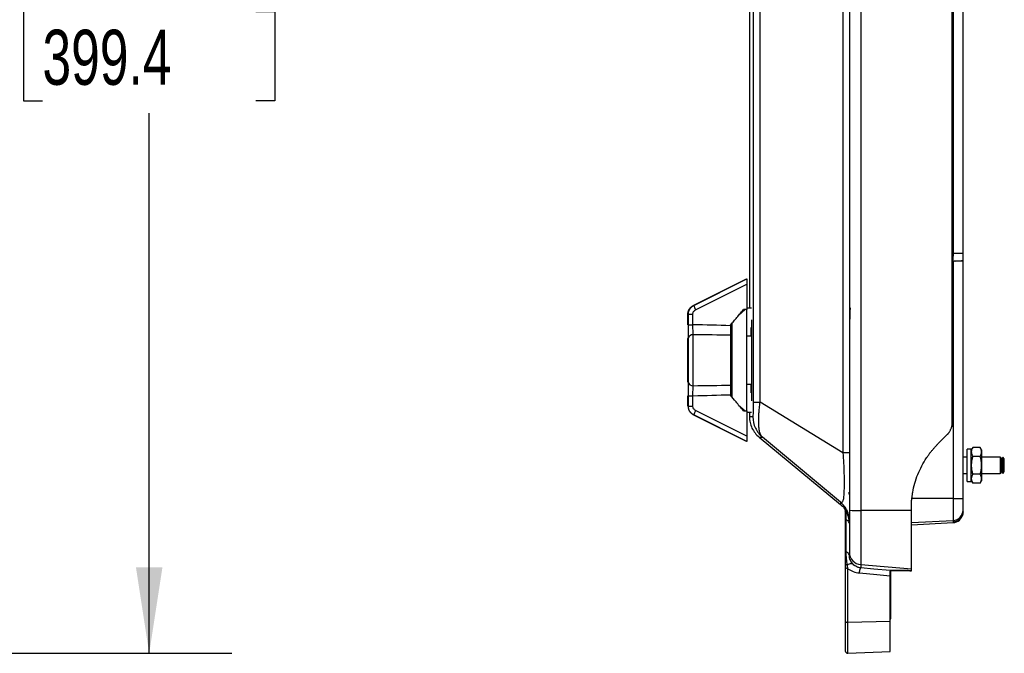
# Model space of a CAD drawing. Header units: inches. Extents: x 2 to 86, y 2 to 66.
# Tile 7 of 36: x 33.5 to 45.4, y 18.4 to 26.1. Entities that reach past the tile are written whole.
import ezdxf

# ---------------------------------------------------------------- set-up
doc = ezdxf.new("R2010")
doc.units = ezdxf.units.IN
doc.header["$LTSCALE"] = 8
doc.header["$MEASUREMENT"] = 0
doc.layers.add('DIMENSIONS', color=140, linetype='Continuous', lineweight=25)
doc.styles.add('SLDTEXTSTYLE0', font='TXT', dxfattribs={"width": 0.7})
doc.dimstyles.new('SLDDIMSTYLE0', dxfattribs={"dimtxt": 0.679688, "dimasz": 1.04, "dimexe": 0, "dimexo": 0.0625, "dimgap": 0.169922, "dimtad": 0, "dimtih": 1, "dimtoh": 1, "dimrnd": 1e-09, "dimzin": 12, "dimdsep": 46, "dimtxsty": 'SLDTEXTSTYLE0', "dimsah": 1, "dimcen": 0.09, "dimadec": 0, "dimazin": 3, "dimtfac": 1, "dimtofl": 0, "dimtmove": 0, "dimatfit": 3, "dimfxl": 0, "dimfrac": 2, "dimtolj": 1, "dimtzin": 12, "dimarcsym": 0})

# ---------------------------------------------------------------- blocks, each defined once
blk = doc.blocks.new('_D_5')
at = {"layer": 'DIMENSIONS'}
for p, q in [((26.891, 34.136), (36.086, 34.136)), ((35.086, 34.136), (35.086, 27.415)), ((33.794, 26.183), (33.566, 26.183)), ((33.566, 26.183), (33.566, 25.103)), ((36.379, 26.183), (36.607, 26.183)), ((36.607, 26.183), (36.607, 25.103)), ((33.566, 25.103), (33.794, 25.103)), ((36.607, 25.103), (36.379, 25.103)), ((35.086, 18.412), (35.086, 24.95)), ((18.981, 18.412), (36.086, 18.412))]:
    blk.add_line(p, q, dxfattribs=at)
for points in [[(35.086, 34.136), (34.926, 33.096), (35.246, 33.096)], [(35.086, 18.412), (35.246, 19.452), (34.926, 19.452)]]:
    blk.add_solid(points, dxfattribs=at)
at = {"layer": 'DIMENSIONS', "char_height": 0.6667, "attachment_point": 1, "style": 'SLDTEXTSTYLE0'}
for s, insert in [('15.72', (33.794, 27.194)), ('399.4', (33.794, 25.962))]:
    blk.add_mtext(s, dxfattribs=dict(at, insert=insert))

msp = doc.modelspace()

# ---------------------------------------------------------------- linework, layer by layer
for p, q in [((43.563, 33.108), (43.563, 20.144)), ((43.7, 33.109), (43.7, 20.142)), ((44.802, 32.095), (44.802, 21.156)), ((42.353, 31.977), (42.353, 22.591)), ((44.811, 32.052), (44.811, 21.2)), ((44.811, 21.201), (44.811, 32.051)), ((44.819, 29.999), (44.819, 23.253)), ((44.938, 23.254), (44.938, 29.998)), ((44.813, 23.161), (44.814, 23.161)), ((44.814, 23.161), (44.819, 23.161)), ((44.819, 23.162), (44.819, 23.161)), ((44.819, 23.161), (44.819, 20.288)), ((44.938, 23.162), (44.938, 23.168)), ((44.938, 20.289), (44.938, 23.162)), ((41.673, 22.624), (42.316, 22.945)), ((41.678, 22.624), (42.321, 22.945)), ((41.701, 22.571), (42.321, 22.881)), ((42.321, 22.881), (42.321, 22.575)), ((42.3, 22.575), (42.222, 22.504)), ((42.295, 22.575), (42.239, 22.524)), ((42.318, 22.575), (42.318, 21.342)), ((42.377, 22.591), (42.321, 22.591)), ((41.607, 22.391), (41.607, 22.518)), ((41.607, 22.518), (41.613, 22.518)), ((41.613, 22.518), (41.669, 22.518)), ((41.613, 22.391), (41.613, 22.518)), ((41.669, 22.391), (41.669, 22.518)), ((42.145, 21.592), (42.145, 22.416)), ((42.381, 21.469), (42.381, 22.451)), ((41.607, 22.391), (41.613, 22.391)), ((41.613, 22.391), (41.669, 22.391)), ((42.125, 22.385), (42.125, 22.379)), ((42.145, 22.37), (42.125, 22.37)), ((42.139, 22.37), (42.139, 22.408)), ((41.607, 21.698), (41.607, 22.224)), ((41.613, 21.698), (41.613, 22.224)), ((41.671, 21.652), (41.671, 22.27)), ((42.125, 22.263), (42.125, 21.659)), ((42.38, 22.252), (42.314, 22.252)), ((42.381, 22.065), (42.382, 22.065)), ((42.381, 21.744), (42.382, 21.744)), ((42.145, 21.508), (42.145, 21.592)), ((42.314, 21.67), (42.38, 21.67)), ((41.607, 21.404), (41.607, 21.531)), ((41.607, 21.531), (41.613, 21.531)), ((41.613, 21.531), (41.669, 21.531)), ((41.613, 21.404), (41.613, 21.531)), ((41.669, 21.404), (41.669, 21.531)), ((42.125, 21.551), (42.145, 21.552)), ((42.125, 21.543), (42.125, 21.537)), ((42.139, 21.513), (42.139, 21.552)), ((41.607, 21.404), (41.613, 21.404)), ((41.613, 21.404), (41.669, 21.404)), ((42.321, 21.041), (41.701, 21.351)), ((42.222, 21.418), (42.3, 21.347)), ((42.239, 21.398), (42.295, 21.347)), ((42.321, 21.347), (42.321, 21.041)), ((43.483, 20.84), (42.482, 21.454)), ((42.316, 20.977), (41.673, 21.298)), ((42.321, 20.977), (41.678, 21.298)), ((42.321, 21.331), (42.377, 21.331)), ((42.353, 21.331), (42.353, 21.275)), ((42.469, 21.03), (43.455, 20.214)), ((42.471, 21.03), (42.471, 21.03)), ((43.456, 20.242), (42.509, 21.03)), ((44.635, 20.948), (44.74, 21.053)), ((45.038, 20.885), (44.988, 20.885)), ((44.988, 20.492), (44.988, 20.885)), ((45.055, 20.905), (45.038, 20.876)), ((45.038, 20.492), (45.038, 20.885)), ((45.146, 20.905), (45.055, 20.905)), ((45.163, 20.876), (45.146, 20.905)), ((45.163, 20.876), (45.163, 20.851)), ((44.988, 20.788), (44.938, 20.788)), ((45.146, 20.797), (45.055, 20.797)), ((45.163, 20.851), (45.163, 20.688)), ((45.388, 20.788), (45.163, 20.788)), ((45.388, 20.788), (45.388, 20.688)), ((45.392, 20.783), (45.388, 20.778)), ((45.395, 20.783), (45.392, 20.783)), ((45.392, 20.756), (45.392, 20.783)), ((45.392, 20.593), (45.392, 20.756)), ((45.408, 20.765), (45.395, 20.783)), ((45.395, 20.756), (45.395, 20.783)), ((45.395, 20.593), (45.395, 20.756)), ((45.421, 20.783), (45.408, 20.765)), ((45.408, 20.743), (45.408, 20.765)), ((45.408, 20.612), (45.408, 20.743)), ((45.425, 20.783), (45.421, 20.783)), ((45.421, 20.756), (45.421, 20.783)), ((45.421, 20.593), (45.421, 20.756)), ((45.438, 20.765), (45.425, 20.783)), ((45.425, 20.756), (45.425, 20.783)), ((45.425, 20.593), (45.425, 20.756)), ((45.438, 20.743), (45.438, 20.765)), ((45.438, 20.612), (45.438, 20.743)), ((45.163, 20.688), (45.163, 20.526)), ((45.388, 20.688), (45.388, 20.588)), ((44.938, 20.588), (44.988, 20.588)), ((45.146, 20.58), (45.055, 20.58)), ((45.163, 20.588), (45.388, 20.588)), ((45.163, 20.526), (45.163, 20.501)), ((45.388, 20.599), (45.392, 20.593)), ((45.392, 20.593), (45.395, 20.593)), ((45.395, 20.593), (45.408, 20.612)), ((45.408, 20.612), (45.421, 20.593)), ((45.421, 20.593), (45.425, 20.593)), ((45.425, 20.593), (45.438, 20.612)), ((44.988, 20.492), (45.038, 20.492)), ((45.038, 20.501), (45.055, 20.472)), ((45.146, 20.472), (45.055, 20.472)), ((45.146, 20.472), (45.163, 20.501)), ((44.819, 20.288), (44.324, 20.288)), ((44.819, 20.288), (44.819, 20.022)), ((44.938, 20.147), (44.938, 20.289)), ((44.938, 20.126), (44.938, 20.147)), ((43.513, 20.041), (43.513, 19.653)), ((43.523, 19.642), (43.523, 20.03)), ((43.563, 20.144), (43.563, 19.635)), ((44.313, 20.142), (43.7, 20.142)), ((43.7, 20.142), (43.7, 19.485)), ((44.313, 20.142), (44.313, 20.144)), ((44.313, 19.432), (44.313, 20.142)), ((44.937, 20.104), (44.938, 20.12)), ((44.938, 20.12), (44.938, 20.126)), ((44.313, 19.995), (44.819, 20.022)), ((44.313, 19.968), (44.819, 19.995)), ((44.813, 20.001), (44.819, 20.001)), ((44.819, 20.022), (44.819, 20.001)), ((44.819, 20.001), (44.819, 20.001)), ((44.819, 20.001), (44.819, 19.995)), ((43.563, 19.635), (43.563, 19.596)), ((43.513, 19.452), (43.513, 18.802)), ((43.544, 18.787), (43.544, 19.437)), ((43.607, 19.49), (43.59, 19.516)), ((44.313, 19.432), (43.7, 19.485)), ((43.7, 19.485), (43.7, 19.447)), ((44.313, 19.412), (44.313, 19.432)), ((44.058, 18.798), (44.058, 19.352)), ((44.063, 18.999), (44.063, 19.415)), ((44.063, 18.837), (44.063, 18.999)), ((43.513, 18.802), (43.513, 18.442)), ((44.058, 18.798), (43.544, 18.787)), ((43.544, 18.412), (43.544, 18.787)), ((44.058, 18.435), (44.058, 18.798)), ((43.544, 18.412), (44.058, 18.435))]:
    msp.add_line(p, q)
at = {"flags": 128}
for points in [[(42.321, 22.575), (42.299, 22.575), (42.282, 22.575)], [(42.282, 21.347), (42.304, 21.347), (42.321, 21.347)], [(44.058, 19.415), (43.857, 19.433), (43.7, 19.447)], [(43.684, 19.385), (43.893, 19.366), (44.058, 19.352)], [(43.513, 18.802), (43.514, 18.799), (43.515, 18.796), (43.518, 18.793), (43.522, 18.791), (43.527, 18.789), (43.532, 18.788), (43.538, 18.787), (43.544, 18.787)]]:
    msp.add_lwpolyline(points, dxfattribs=at)
for centre, radius, start, end in [((44.848, 30.847), 7.685, 269.7868, 270.6699), ((41.954, 22.713), 0.29, 197.9498, 209.3554), ((41.645, 22.224), 0.0372, 149.5583, 179.4693), ((41.665, 22.216), 0.0533, 84.3368, 171.7185), ((41.645, 21.698), 0.0372, 180.5308, 210.4417), ((41.665, 21.705), 0.0533, 188.2815, 275.6632), ((41.954, 21.209), 0.29, 150.6446, 162.0502), ((44.848, 24.489), 4.202, 269.61, 271.2254), ((44.813, 20.147), 0.125, 272.9994, 359.9995), ((43.668, 23.602), 3.46, 268.2668, 270.5348), ((44.813, 20.126), 0.125, 272.9999, 359.9999), ((44.813, 20.12), 0.125, 273, 348.213), ((43.713, 19.635), 0.15, 180.001, 265.0013), ((44.049, 19), 0.0135, 308.9662, 356.4104), ((44.023, 18.837), 0.04, 331.045, 0), ((43.543, 18.442), 0.03, 180, 272.5)]:
    msp.add_arc(centre, radius, start, end)
for points, knots in [([(43.483, 32.412), (43.483, 32.352), (43.483, 32.292), (43.483, 32.171), (43.483, 32.111), (43.483, 31.93), (43.483, 31.809), (43.483, 31.448), (43.483, 31.207), (43.483, 30.483), (43.484, 30.001), (43.484, 28.555), (43.484, 27.59), (43.484, 25.662), (43.484, 24.697), (43.484, 23.251), (43.483, 22.769), (43.483, 22.045), (43.483, 21.804), (43.483, 21.443), (43.483, 21.322), (43.483, 21.141), (43.483, 21.081), (43.483, 20.96), (43.483, 20.9), (43.483, 20.84)], [0, 0, 0, 0, 0.015625, 0.015625, 0.03125, 0.03125, 0.0625, 0.0625, 0.125, 0.125, 0.25, 0.25, 0.5, 0.5, 0.75, 0.75, 0.875, 0.875, 0.9375, 0.9375, 0.96875, 0.96875, 0.984375, 0.984375, 1, 1, 1, 1]), ([(42.396, 31.798), (42.396, 31.582), (42.396, 31.367), (42.396, 30.936), (42.396, 30.72), (42.396, 30.074), (42.396, 28.781), (42.396, 27.488), (42.396, 25.764), (42.396, 24.902), (42.396, 23.609), (42.396, 23.178), (42.396, 22.532), (42.396, 22.316), (42.396, 21.885), (42.396, 21.67), (42.396, 21.454)], [0, 0, 0, 0, 0.0625, 0.0625, 0.125, 0.125, 0.25, 0.5, 0.5, 0.75, 0.75, 0.875, 0.875, 0.9375, 0.9375, 1, 1, 1, 1]), ([(42.482, 21.454), (42.482, 21.481), (42.482, 21.508), (42.482, 21.562), (42.482, 21.589), (42.482, 21.67), (42.482, 21.724), (42.482, 21.885), (42.482, 21.993), (42.482, 22.316), (42.482, 22.532), (42.481, 23.178), (42.481, 23.609), (42.481, 24.902), (42.481, 25.764), (42.481, 27.488), (42.481, 28.35), (42.481, 29.643), (42.481, 30.074), (42.482, 30.72), (42.482, 30.936), (42.482, 31.259), (42.482, 31.367), (42.482, 31.528), (42.482, 31.582), (42.482, 31.663), (42.482, 31.69), (42.482, 31.744), (42.482, 31.77), (42.482, 31.798)], [0, 0, 0, 0, 0.007812, 0.007812, 0.015625, 0.015625, 0.03125, 0.03125, 0.0625, 0.0625, 0.125, 0.125, 0.25, 0.25, 0.5, 0.5, 0.75, 0.75, 0.875, 0.875, 0.9375, 0.9375, 0.96875, 0.96875, 0.984375, 0.984375, 0.992187, 0.992187, 1, 1, 1, 1]), ([(44.938, 23.254), (44.938, 23.254), (44.935, 23.254), (44.923, 23.254), (44.915, 23.254), (44.882, 23.253), (44.851, 23.253), (44.819, 23.253)], [0, 0, 0, 0, 0.25, 0.25, 0.5, 0.5, 1, 1, 1, 1]), ([(44.819, 23.162), (44.822, 23.162), (44.826, 23.162), (44.833, 23.162), (44.839, 23.162), (44.846, 23.163), (44.852, 23.163), (44.858, 23.163), (44.865, 23.163), (44.871, 23.164), (44.876, 23.164), (44.882, 23.164), (44.888, 23.164), (44.893, 23.165), (44.898, 23.165), (44.903, 23.165), (44.908, 23.165), (44.912, 23.166), (44.918, 23.166), (44.923, 23.166), (44.927, 23.167), (44.932, 23.167), (44.935, 23.167), (44.937, 23.168), (44.938, 23.168), (44.938, 23.168)], [0, 0, 0, 0, 0.035182, 0.070355, 0.105528, 0.140707, 0.175893, 0.211086, 0.24628, 0.28147, 0.31665, 0.351814, 0.386956, 0.422074, 0.457166, 0.492235, 0.528411, 0.569616, 0.615878, 0.667225, 0.723671, 0.785212, 0.851815, 0.923427, 1, 1, 1, 1]), ([(42.321, 22.945), (42.321, 22.945), (42.321, 22.944), (42.321, 22.938), (42.321, 22.933), (42.321, 22.92), (42.321, 22.913), (42.321, 22.897), (42.321, 22.888), (42.321, 22.881)], [0, 0, 0, 0, 0.25, 0.25, 0.5, 0.5, 0.75, 0.75, 1, 1, 1, 1]), ([(41.607, 22.518), (41.607, 22.52), (41.608, 22.525), (41.608, 22.532), (41.609, 22.539), (41.611, 22.546), (41.613, 22.553), (41.615, 22.56), (41.618, 22.567), (41.621, 22.574), (41.626, 22.581), (41.632, 22.59), (41.64, 22.6), (41.65, 22.609), (41.66, 22.617), (41.669, 22.621), (41.673, 22.624)], [0, 0, 0, 0, 0.054255, 0.108836, 0.163743, 0.218976, 0.274537, 0.330424, 0.386638, 0.443178, 0.500047, 0.591913, 0.687841, 0.787832, 0.891885, 1, 1, 1, 1]), ([(41.613, 22.518), (41.613, 22.52), (41.613, 22.525), (41.614, 22.532), (41.615, 22.539), (41.616, 22.546), (41.618, 22.553), (41.62, 22.56), (41.623, 22.567), (41.627, 22.574), (41.631, 22.581), (41.637, 22.59), (41.645, 22.6), (41.655, 22.609), (41.666, 22.617), (41.674, 22.621), (41.678, 22.624)], [0, 0, 0, 0, 0.054255, 0.108836, 0.163743, 0.218976, 0.274537, 0.330424, 0.386638, 0.443178, 0.500047, 0.591913, 0.687841, 0.787832, 0.891885, 1, 1, 1, 1]), ([(41.669, 22.518), (41.669, 22.523), (41.669, 22.529), (41.672, 22.539), (41.674, 22.544), (41.68, 22.554), (41.684, 22.558), (41.692, 22.565), (41.696, 22.568), (41.701, 22.571)], [0, 0, 0, 0, 0.25, 0.25, 0.5, 0.5, 0.75, 0.75, 1, 1, 1, 1]), ([(42.125, 22.385), (42.144, 22.409), (42.166, 22.436), (42.217, 22.498), (42.247, 22.533), (42.282, 22.575)], [0, 0, 0, 0, 0.5, 0.5, 1, 1, 1, 1]), ([(43.573, 22.595), (43.572, 22.595), (43.571, 22.59), (43.569, 22.57), (43.568, 22.556), (43.567, 22.501), (43.566, 22.449), (43.565, 22.393)], [0, 0, 0, 0, 0.25, 0.25, 0.5, 0.5, 1, 1, 1, 1]), ([(41.613, 22.224), (41.613, 22.234), (41.613, 22.245), (41.613, 22.27), (41.613, 22.284), (41.613, 22.313), (41.613, 22.329), (41.613, 22.36), (41.613, 22.375), (41.613, 22.391)], [0, 0, 0, 0, 0.25, 0.25, 0.5, 0.5, 0.75, 0.75, 1, 1, 1, 1]), ([(41.671, 22.27), (41.67, 22.284), (41.67, 22.303), (41.669, 22.345), (41.669, 22.368), (41.669, 22.391)], [0, 0, 0, 0, 0.5, 0.5, 1, 1, 1, 1]), ([(42.125, 22.379), (42.125, 22.358), (42.125, 22.336), (42.125, 22.295), (42.125, 22.277), (42.125, 22.263)], [0, 0, 0, 0, 0.5, 0.5, 1, 1, 1, 1]), ([(42.374, 22.252), (42.374, 22.259), (42.375, 22.306), (42.375, 22.333), (42.375, 22.356)], [0, 0, 0, 0, 0.161785, 1, 1, 1, 1]), ([(41.613, 21.531), (41.613, 21.547), (41.613, 21.562), (41.613, 21.593), (41.613, 21.608), (41.613, 21.638), (41.613, 21.652), (41.613, 21.677), (41.613, 21.688), (41.613, 21.698)], [0, 0, 0, 0, 0.25, 0.25, 0.5, 0.5, 0.75, 0.75, 1, 1, 1, 1]), ([(41.669, 21.531), (41.669, 21.554), (41.669, 21.577), (41.67, 21.619), (41.67, 21.638), (41.671, 21.652)], [0, 0, 0, 0, 0.5, 0.5, 1, 1, 1, 1]), ([(42.125, 21.659), (42.125, 21.645), (42.125, 21.626), (42.125, 21.586), (42.125, 21.564), (42.125, 21.543)], [0, 0, 0, 0, 0.5, 0.5, 1, 1, 1, 1]), ([(42.375, 21.565), (42.375, 21.589), (42.375, 21.616), (42.374, 21.663), (42.374, 21.67)], [0, 0, 0, 0, 0.838215, 1, 1, 1, 1]), ([(42.282, 21.347), (42.247, 21.388), (42.217, 21.424), (42.166, 21.486), (42.144, 21.513), (42.125, 21.537)], [0, 0, 0, 0, 0.5, 0.5, 1, 1, 1, 1]), ([(41.678, 21.298), (41.676, 21.299), (41.672, 21.302), (41.666, 21.305), (41.661, 21.309), (41.655, 21.313), (41.65, 21.318), (41.646, 21.322), (41.641, 21.327), (41.637, 21.332), (41.633, 21.337), (41.63, 21.342), (41.627, 21.348), (41.624, 21.353), (41.622, 21.359), (41.619, 21.365), (41.618, 21.37), (41.616, 21.376), (41.615, 21.382), (41.614, 21.387), (41.613, 21.393), (41.613, 21.398), (41.613, 21.402), (41.613, 21.404)], [0, 0, 0, 0, 0.052909, 0.105289, 0.157139, 0.20846, 0.259252, 0.309515, 0.359249, 0.408453, 0.457129, 0.505276, 0.552894, 0.599983, 0.646543, 0.692575, 0.738078, 0.783053, 0.827499, 0.871416, 0.914806, 0.957667, 1, 1, 1, 1]), ([(41.701, 21.351), (41.696, 21.354), (41.692, 21.357), (41.684, 21.364), (41.68, 21.368), (41.674, 21.378), (41.672, 21.383), (41.669, 21.393), (41.669, 21.398), (41.669, 21.404)], [0, 0, 0, 0, 0.25, 0.25, 0.5, 0.5, 0.75, 0.75, 1, 1, 1, 1]), ([(42.396, 21.454), (42.396, 21.433), (42.396, 21.411), (42.396, 21.371), (42.396, 21.352), (42.396, 21.319), (42.396, 21.305), (42.395, 21.289), (42.395, 21.284), (42.395, 21.279), (42.395, 21.278), (42.395, 21.276), (42.395, 21.275), (42.395, 21.275)], [0, 0, 0, 0, 0.25, 0.25, 0.5, 0.5, 0.75, 0.75, 0.875, 0.875, 0.9375, 0.9375, 1, 1, 1, 1]), ([(42.509, 21.03), (42.506, 21.033), (42.503, 21.035), (42.5, 21.039), (42.498, 21.041), (42.494, 21.047), (42.492, 21.051), (42.486, 21.061), (42.483, 21.068), (42.478, 21.081), (42.477, 21.088), (42.474, 21.102), (42.472, 21.109), (42.469, 21.13), (42.468, 21.145), (42.466, 21.176), (42.465, 21.192), (42.465, 21.225), (42.465, 21.243), (42.466, 21.279), (42.466, 21.298), (42.469, 21.338), (42.47, 21.359), (42.475, 21.404), (42.478, 21.427), (42.482, 21.454)], [0, 0, 0, 0, 0.015625, 0.015625, 0.03125, 0.03125, 0.0625, 0.0625, 0.125, 0.125, 0.1875, 0.1875, 0.25, 0.25, 0.375, 0.375, 0.5, 0.5, 0.625, 0.625, 0.75, 0.75, 0.875, 0.875, 1, 1, 1, 1]), ([(42.353, 21.276), (42.354, 21.253), (42.357, 21.206), (42.381, 21.139), (42.418, 21.078), (42.452, 21.046), (42.469, 21.03)], [0, 0, 0, 0, 0.249992, 0.499985, 0.749953, 1, 1, 1, 1]), ([(42.395, 21.275), (42.381, 21.276), (42.357, 21.276), (42.356, 21.276), (42.355, 21.276)], [0, 0, 0, 0, 0.56, 1, 1, 1, 1]), ([(42.395, 21.275), (42.395, 21.229), (42.405, 21.182), (42.444, 21.098), (42.473, 21.06), (42.509, 21.03)], [0, 0, 0, 0, 0.5, 0.5, 1, 1, 1, 1]), ([(44.74, 21.053), (44.742, 21.055), (44.747, 21.06), (44.753, 21.067), (44.76, 21.075), (44.766, 21.083), (44.771, 21.091), (44.778, 21.102), (44.785, 21.114), (44.791, 21.127), (44.797, 21.142), (44.8, 21.152), (44.802, 21.156)], [0, 0, 0, 0, 0.081464, 0.163055, 0.244908, 0.327156, 0.409929, 0.493357, 0.620423, 0.746887, 0.873247, 1, 1, 1, 1]), ([(44.802, 21.156), (44.803, 21.158), (44.804, 21.162), (44.805, 21.168), (44.807, 21.174), (44.808, 21.18), (44.809, 21.186), (44.81, 21.19), (44.811, 21.195), (44.811, 21.198), (44.811, 21.2)], [0, 0, 0, 0, 0.171284, 0.331214, 0.498236, 0.656212, 0.753564, 0.843155, 0.925206, 1, 1, 1, 1]), ([(42.321, 21.041), (42.321, 21.033), (42.321, 21.025), (42.321, 21.009), (42.321, 21.002), (42.321, 20.989), (42.321, 20.984), (42.321, 20.978), (42.321, 20.977), (42.321, 20.977)], [0, 0, 0, 0, 0.25, 0.25, 0.5, 0.5, 0.75, 0.75, 1, 1, 1, 1]), ([(42.471, 21.03), (42.47, 21.03), (42.469, 21.03), (42.481, 21.03), (42.5, 21.03), (42.509, 21.03)], [0, 0, 0, 0, 0.184363, 0.592184, 1, 1, 1, 1]), ([(44.313, 20.144), (44.313, 20.15), (44.313, 20.163), (44.313, 20.183), (44.313, 20.203), (44.314, 20.223), (44.315, 20.243), (44.316, 20.263), (44.318, 20.282), (44.321, 20.302), (44.323, 20.322), (44.326, 20.342), (44.334, 20.392), (44.353, 20.472), (44.389, 20.579), (44.437, 20.682), (44.481, 20.757), (44.517, 20.808), (44.538, 20.838), (44.561, 20.867), (44.585, 20.894), (44.609, 20.922), (44.626, 20.939), (44.635, 20.948)], [0, 0, 0, 0, 0.022323, 0.044623, 0.066909, 0.089187, 0.111465, 0.133751, 0.156051, 0.178373, 0.200724, 0.223112, 0.245544, 0.372106, 0.499094, 0.625969, 0.753123, 0.794308, 0.835416, 0.876493, 0.917586, 0.95874, 1, 1, 1, 1]), ([(45.055, 20.905), (45.049, 20.895), (45.045, 20.886), (45.039, 20.868), (45.038, 20.86), (45.038, 20.851)], [0, 0, 0, 0, 0.5, 0.5, 1, 1, 1, 1]), ([(45.163, 20.851), (45.163, 20.86), (45.162, 20.868), (45.156, 20.886), (45.152, 20.895), (45.146, 20.905)], [0, 0, 0, 0, 0.5, 0.5, 1, 1, 1, 1]), ([(43.483, 20.84), (43.486, 20.798), (43.489, 20.756), (43.494, 20.673), (43.496, 20.631), (43.498, 20.552), (43.498, 20.515), (43.499, 20.445), (43.498, 20.413), (43.496, 20.356), (43.495, 20.331), (43.491, 20.29), (43.488, 20.273), (43.482, 20.249), (43.478, 20.242), (43.468, 20.236), (43.462, 20.237), (43.456, 20.242)], [0, 0, 0, 0, 0.125, 0.125, 0.25, 0.25, 0.375, 0.375, 0.5, 0.5, 0.625, 0.625, 0.75, 0.75, 0.875, 0.875, 1, 1, 1, 1]), ([(43.563, 20.839), (43.563, 20.839), (43.556, 20.839), (43.528, 20.84), (43.508, 20.84), (43.483, 20.84)], [0, 0, 0, 0, 0.5, 0.5, 1, 1, 1, 1]), ([(45.038, 20.851), (45.038, 20.842), (45.039, 20.834), (45.045, 20.816), (45.049, 20.807), (45.055, 20.797)], [0, 0, 0, 0, 0.5, 0.5, 1, 1, 1, 1]), ([(45.055, 20.797), (45.049, 20.777), (45.045, 20.758), (45.039, 20.723), (45.038, 20.706), (45.038, 20.688)], [0, 0, 0, 0, 0.5, 0.5, 1, 1, 1, 1]), ([(45.146, 20.797), (45.152, 20.807), (45.156, 20.816), (45.162, 20.834), (45.163, 20.842), (45.163, 20.851)], [0, 0, 0, 0, 0.5, 0.5, 1, 1, 1, 1]), ([(45.163, 20.688), (45.163, 20.706), (45.162, 20.723), (45.156, 20.758), (45.152, 20.777), (45.146, 20.797)], [0, 0, 0, 0, 0.5, 0.5, 1, 1, 1, 1]), ([(45.038, 20.688), (45.038, 20.671), (45.039, 20.654), (45.045, 20.619), (45.049, 20.6), (45.055, 20.58)], [0, 0, 0, 0, 0.5, 0.5, 1, 1, 1, 1]), ([(45.146, 20.58), (45.152, 20.6), (45.156, 20.619), (45.162, 20.654), (45.163, 20.671), (45.163, 20.688)], [0, 0, 0, 0, 0.5, 0.5, 1, 1, 1, 1]), ([(45.055, 20.58), (45.049, 20.57), (45.045, 20.561), (45.039, 20.543), (45.038, 20.535), (45.038, 20.526)], [0, 0, 0, 0, 0.5, 0.5, 1, 1, 1, 1]), ([(45.038, 20.526), (45.038, 20.517), (45.039, 20.509), (45.045, 20.491), (45.049, 20.482), (45.055, 20.472)], [0, 0, 0, 0, 0.5, 0.5, 1, 1, 1, 1]), ([(45.163, 20.526), (45.163, 20.535), (45.162, 20.543), (45.156, 20.561), (45.152, 20.57), (45.146, 20.58)], [0, 0, 0, 0, 0.5, 0.5, 1, 1, 1, 1]), ([(45.146, 20.472), (45.152, 20.482), (45.156, 20.491), (45.162, 20.509), (45.163, 20.517), (45.163, 20.526)], [0, 0, 0, 0, 0.5, 0.5, 1, 1, 1, 1]), ([(43.554, 20.365), (43.554, 20.356), (43.555, 20.344), (43.561, 20.334), (43.563, 20.332)], [0, 0, 0, 0, 0.780277, 1, 1, 1, 1]), ([(43.456, 20.242), (43.455, 20.234), (43.454, 20.218), (43.454, 20.216), (43.454, 20.215)], [0, 0, 0, 0, 0.509657, 1, 1, 1, 1]), ([(43.454, 20.214), (43.471, 20.2), (43.489, 20.185), (43.501, 20.165), (43.502, 20.164)], [0, 0, 0, 0, 0.943438, 1, 1, 1, 1]), ([(43.563, 20.012), (43.563, 20.056), (43.553, 20.1), (43.516, 20.179), (43.489, 20.214), (43.456, 20.242)], [0, 0, 0, 0, 0.5, 0.5, 1, 1, 1, 1]), ([(43.517, 20.143), (43.513, 20.151), (43.509, 20.156), (43.504, 20.163), (43.503, 20.164), (43.503, 20.164)], [0, 0, 0, 0, 0.5, 0.5, 1, 1, 1, 1]), ([(43.513, 20.134), (43.513, 20.138), (43.513, 20.141), (43.515, 20.145), (43.516, 20.146), (43.517, 20.143)], [0, 0, 0, 0, 0.5, 0.5, 1, 1, 1, 1]), ([(43.513, 20.134), (43.513, 20.123), (43.513, 20.108), (43.513, 20.077), (43.513, 20.059), (43.513, 20.041)], [0, 0, 0, 0, 0.5, 0.5, 1, 1, 1, 1]), ([(43.523, 20.03), (43.523, 20.058), (43.522, 20.083), (43.52, 20.115), (43.52, 20.124), (43.518, 20.138), (43.518, 20.142), (43.517, 20.143)], [0, 0, 0, 0, 0.5, 0.5, 0.75, 0.75, 1, 1, 1, 1]), ([(43.563, 19.984), (43.563, 19.993), (43.559, 20.002), (43.546, 20.017), (43.535, 20.024), (43.523, 20.03)], [0, 0, 0, 0, 0.5, 0.5, 1, 1, 1, 1]), ([(44.938, 20.126), (44.937, 20.116), (44.936, 20.097), (44.925, 20.067), (44.907, 20.039), (44.887, 20.027), (44.879, 20.022)], [0, 0, 0, 0, 0.236135, 0.442719, 0.76596, 1, 1, 1, 1]), ([(44.864, 20.012), (44.864, 20.012), (44.853, 20.004), (44.836, 20.002), (44.821, 20.001), (44.819, 20.001)], [0, 0, 0, 0, 0.012677, 0.887657, 1, 1, 1, 1]), ([(43.513, 19.653), (43.513, 19.624), (43.513, 19.598), (43.513, 19.549), (43.513, 19.526), (43.513, 19.5)], [0, 0, 0, 0, 0.5, 0.5, 1, 1, 1, 1]), ([(43.563, 19.596), (43.563, 19.605), (43.559, 19.613), (43.546, 19.629), (43.535, 19.636), (43.523, 19.642)], [0, 0, 0, 0, 0.5, 0.5, 1, 1, 1, 1]), ([(43.538, 19.481), (43.534, 19.506), (43.531, 19.53), (43.525, 19.582), (43.523, 19.61), (43.523, 19.642)], [0, 0, 0, 0, 0.5, 0.5, 1, 1, 1, 1]), ([(43.59, 19.516), (43.584, 19.524), (43.566, 19.548), (43.564, 19.577), (43.563, 19.596)], [0, 0, 0, 0, 0.314992, 1, 1, 1, 1]), ([(43.544, 19.437), (43.536, 19.437), (43.528, 19.439), (43.516, 19.444), (43.513, 19.448), (43.513, 19.452)], [0, 0, 0, 0, 0.5, 0.5, 1, 1, 1, 1]), ([(43.607, 19.49), (43.601, 19.496), (43.592, 19.498), (43.568, 19.495), (43.553, 19.489), (43.538, 19.481)], [0, 0, 0, 0, 0.5, 0.5, 1, 1, 1, 1]), ([(43.659, 19.456), (43.657, 19.457), (43.635, 19.465), (43.62, 19.478), (43.607, 19.49)], [0, 0, 0, 0, 0.126572, 1, 1, 1, 1]), ([(43.7, 19.447), (43.691, 19.448), (43.677, 19.449), (43.665, 19.454), (43.659, 19.456)], [0, 0, 0, 0, 0.57937, 1, 1, 1, 1]), ([(43.684, 19.385), (43.686, 19.403), (43.689, 19.419), (43.695, 19.441), (43.698, 19.447), (43.7, 19.447)], [0, 0, 0, 0, 0.5, 0.5, 1, 1, 1, 1]), ([(44.058, 19.415), (44.058, 19.415), (44.058, 19.415), (44.059, 19.415), (44.06, 19.416), (44.062, 19.416), (44.064, 19.416), (44.066, 19.416), (44.069, 19.416), (44.072, 19.416), (44.075, 19.416), (44.079, 19.416), (44.084, 19.416), (44.088, 19.416), (44.093, 19.416), (44.099, 19.416), (44.105, 19.416), (44.111, 19.416), (44.118, 19.416), (44.125, 19.416), (44.133, 19.416), (44.141, 19.416), (44.149, 19.415), (44.158, 19.415), (44.167, 19.415), (44.177, 19.415), (44.187, 19.415), (44.197, 19.415), (44.208, 19.414), (44.219, 19.414), (44.23, 19.414), (44.242, 19.414), (44.255, 19.413), (44.268, 19.413), (44.281, 19.413), (44.294, 19.413), (44.304, 19.412), (44.308, 19.412)], [0, 0, 0, 0, 0.028592, 0.05718, 0.085765, 0.114347, 0.142925, 0.171502, 0.200075, 0.228646, 0.257216, 0.285783, 0.314349, 0.342913, 0.371477, 0.400039, 0.4286, 0.457161, 0.485722, 0.514282, 0.542843, 0.571404, 0.599965, 0.628527, 0.65709, 0.685654, 0.71422, 0.742787, 0.771356, 0.799927, 0.828501, 0.857076, 0.885655, 0.914236, 0.942821, 0.971409, 1, 1, 1, 1]), ([(44.308, 19.412), (44.304, 19.412), (44.294, 19.412), (44.281, 19.413), (44.268, 19.413), (44.255, 19.413), (44.242, 19.414), (44.23, 19.414), (44.219, 19.414), (44.208, 19.414), (44.197, 19.415), (44.187, 19.415), (44.177, 19.415), (44.167, 19.415), (44.158, 19.415), (44.149, 19.415), (44.141, 19.415), (44.133, 19.416), (44.125, 19.416), (44.118, 19.416), (44.111, 19.416), (44.105, 19.416), (44.099, 19.416), (44.093, 19.416), (44.088, 19.416), (44.084, 19.416), (44.079, 19.416), (44.075, 19.416), (44.072, 19.416), (44.069, 19.416), (44.066, 19.416), (44.064, 19.416), (44.062, 19.416), (44.06, 19.416), (44.059, 19.415), (44.058, 19.415), (44.058, 19.415), (44.058, 19.415)], [0, 0, 0, 0, 0.028591, 0.057179, 0.085764, 0.114345, 0.142924, 0.171499, 0.200073, 0.228644, 0.257213, 0.28578, 0.314346, 0.34291, 0.371473, 0.400035, 0.428596, 0.457157, 0.485718, 0.514278, 0.542839, 0.5714, 0.599961, 0.628523, 0.657087, 0.685651, 0.714217, 0.742784, 0.771354, 0.799925, 0.828498, 0.857075, 0.885653, 0.914235, 0.94282, 0.971408, 1, 1, 1, 1]), ([(44.058, 19.415), (44.058, 19.415), (44.058, 19.415), (44.058, 19.415), (44.058, 19.414), (44.058, 19.412), (44.058, 19.411), (44.058, 19.409), (44.058, 19.407), (44.058, 19.407)], [0, 0, 0, 0, 0.141226, 0.282343, 0.423747, 0.565832, 0.708985, 0.853585, 1, 1, 1, 1]), ([(44.058, 19.352), (44.058, 19.364), (44.058, 19.375), (44.058, 19.394), (44.058, 19.401), (44.058, 19.407)], [0, 0, 0, 0, 0.5, 0.5, 1, 1, 1, 1]), ([(44.308, 19.412), (44.309, 19.412), (44.31, 19.412), (44.311, 19.412), (44.312, 19.412), (44.313, 19.412), (44.313, 19.412), (44.313, 19.412)], [0, 0, 0, 0, 0.198413, 0.397546, 0.597473, 0.798266, 1, 1, 1, 1]), ([(44.313, 19.412), (44.313, 19.412), (44.313, 19.412), (44.312, 19.412), (44.311, 19.412), (44.31, 19.412), (44.309, 19.412), (44.308, 19.412)], [0, 0, 0, 0, 0.2017335, 0.4025274, 0.6024541, 0.8015869, 1, 1, 1, 1])]:
    msp.add_open_spline(points, degree=3, knots=knots)
for points in [[(44.819, 23.253), (44.817, 23.223), (44.815, 23.192), (44.813, 23.161)], [(44.938, 23.168), (44.938, 23.197), (44.938, 23.225), (44.938, 23.254)], [(42.125, 22.379), (41.975, 22.383), (41.823, 22.387), (41.669, 22.391)], [(42.125, 22.263), (41.976, 22.265), (41.824, 22.268), (41.671, 22.27)], [(41.671, 21.652), (41.824, 21.654), (41.976, 21.657), (42.125, 21.659)], [(41.669, 21.531), (41.823, 21.535), (41.975, 21.539), (42.125, 21.543)], [(42.396, 21.454), (42.397, 21.454), (42.429, 21.454), (42.482, 21.454)], [(44.811, 21.2), (44.811, 21.2), (44.811, 21.201), (44.811, 21.201)], [(43.503, 20.164), (43.509, 20.156), (43.513, 20.145), (43.513, 20.134)], [(43.503, 20.163), (43.506, 20.159), (43.512, 20.149), (43.512, 20.139), (43.513, 20.133)], [(43.513, 20.041), (43.513, 20.037), (43.517, 20.033), (43.523, 20.03)], [(43.563, 19.984), (43.563, 20.04), (43.548, 20.095), (43.517, 20.143)], [(44.813, 20.001), (44.815, 20.001), (44.817, 20.001), (44.819, 20.001)], [(44.819, 20.001), (44.817, 20.001), (44.815, 20.001), (44.813, 20.001)], [(43.513, 19.653), (43.513, 19.649), (43.517, 19.645), (43.523, 19.642)], [(43.513, 19.5), (43.513, 19.495), (43.518, 19.486), (43.531, 19.482), (43.538, 19.481)], [(43.513, 19.5), (43.513, 19.485), (43.513, 19.469), (43.513, 19.452)], [(43.544, 19.437), (43.542, 19.452), (43.54, 19.467), (43.538, 19.481)], [(43.544, 19.437), (43.584, 19.409), (43.632, 19.389), (43.684, 19.385)]]:
    msp.add_open_spline(points, degree=3)

# ---------------------------------------------------------------- dimensions: what is measured, and where the dimension line sits
at = {"layer": 'DIMENSIONS'}
dim = msp.add_linear_dim(base=(35.086, 34.136), p1=(18.581, 18.412), p2=(26.491, 34.136), angle=90, dimstyle='SLDDIMSTYLE0', dxfattribs=at)
dim.commit()
dim.dimension.update_dxf_attribs({"geometry": '_D_5', "text_midpoint": (35.086, 26.183), "dimtype": 160})

doc.saveas('drawing.dxf')
